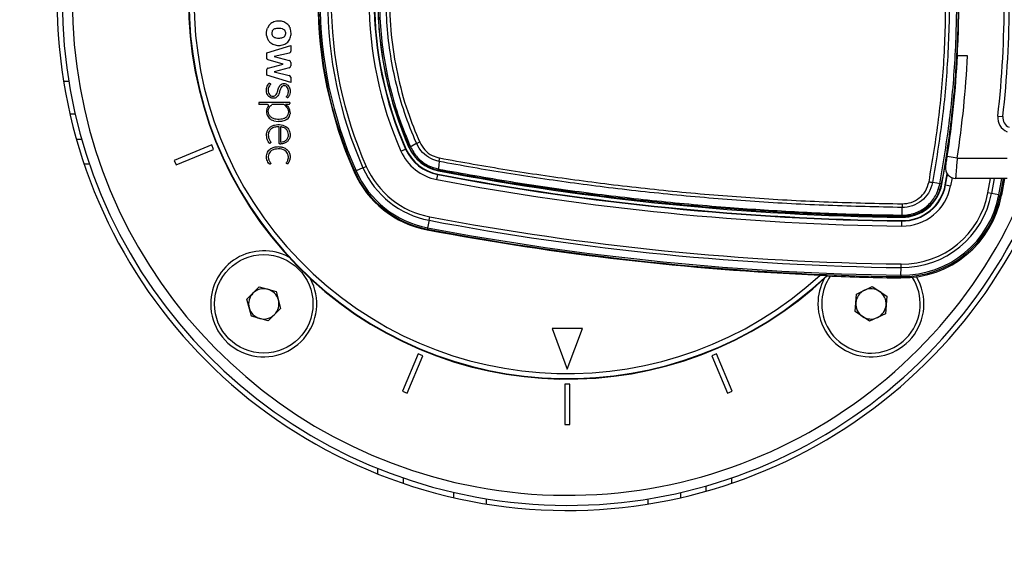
# Model space of a CAD drawing. Header units: millimetres. Extents: x 1684 to 18395, y 701 to 16538.
# Tile 34 of 61: x 2922 to 3311, y 12007 to 12223. Entities that reach past the tile are written whole.
import ezdxf

# ---------------------------------------------------------------- set-up
doc = ezdxf.new("R2010")
doc.units = ezdxf.units.MM
doc.header["$LTSCALE"] = 2
doc.layers.add('COMPONENT_GEOMETRY', color=7, linetype='Continuous')
doc.styles.add('SLDTEXTSTYLE0', font='TXT', dxfattribs={"width": 0.75})
doc.dimstyles.new('SLDDIMSTYLE1', dxfattribs={"dimtxt": 100, "dimasz": 6.604, "dimexe": 0, "dimexo": 0.0625, "dimgap": 25, "dimtad": 0, "dimtih": 1, "dimtoh": 1, "dimdec": 1, "dimrnd": 1e-09, "dimzin": 12, "dimdsep": 46, "dimtxsty": 'SLDTEXTSTYLE0', "dimsah": 1, "dimcen": 0.09, "dimadec": 0, "dimazin": 3, "dimtfac": 1, "dimtdec": 1, "dimtofl": 0, "dimtmove": 0, "dimatfit": 3, "dimfxl": 1, "dimfrac": 2, "dimtolj": 1, "dimtzin": 12, "dimarcsym": 0})

# ---------------------------------------------------------------- blocks, each defined once
blk = doc.blocks.new('_D_7')
at = {"layer": 'COMPONENT_GEOMETRY', "color": 7}
for p, q in [((10064.25, 12169.89), (10064.25, 8142.47)), ((2230.37, 11325.32), (2230.37, 8142.47)), ((5873.35, 8292.84), (5842.88, 8292.84)), ((5842.88, 8292.84), (5842.88, 8134.09)), ((6421.27, 8292.84), (6451.74, 8292.84)), ((6451.74, 8292.84), (6451.74, 8134.09)), ((2230.37, 8148.82), (5792.19, 8148.82)), ((10064.25, 8148.82), (6502.43, 8148.82)), ((5842.88, 8134.09), (5873.35, 8134.09)), ((6451.74, 8134.09), (6421.27, 8134.09))]:
    blk.add_line(p, q, dxfattribs=at)
for points in [[(2230.37, 8148.82), (2236.97, 8147.8), (2236.97, 8149.83)], [(10064.25, 8148.82), (10057.65, 8149.83), (10057.65, 8147.8)]]:
    blk.add_solid(points, dxfattribs=at)
at = {"layer": 'COMPONENT_GEOMETRY', "color": 7, "char_height": 100, "attachment_point": 1, "style": 'SLDTEXTSTYLE0'}
for s, insert in [('12\'10.21"', (5873.35, 8263)), ('3916.9', (5944.12, 8113.38))]:
    blk.add_mtext(s, dxfattribs=dict(at, insert=insert))

msp = doc.modelspace()

# ---------------------------------------------------------------- linework, layer by layer
at = {"color": 7, "linetype": 'Continuous', "lineweight": 25}
for p, q in [((3020.34, 12220.42), (3019.6, 12219.15)), ((3028.43, 12219.65), (3028.3, 12219.88)), ((3019.41, 12209.47), (3028.85, 12212.4)), ((3019.41, 12207.29), (3019.41, 12209.47)), ((3028.85, 12212.4), (3028.85, 12210.15)), ((3025.84, 12205), (3019.88, 12206.69)), ((3028.35, 12209.36), (3022.28, 12208.04)), ((3022.28, 12208.04), (3028.29, 12206.34)), ((3028.85, 12205.61), (3028.85, 12204.26)), ((3296.84, 12208.23), (3292.76, 12208.23)), ((3019.41, 12200.54), (3019.41, 12202.83)), ((3019.88, 12203.34), (3025.84, 12205)), ((3028.29, 12203.52), (3022.26, 12201.9)), ((3022.26, 12201.9), (3028.25, 12200.52)), ((3028.84, 12197.67), (3019.41, 12200.54)), ((3028.84, 12199.77), (3028.84, 12197.67)), ((3016.2, 12189.5), (3016.2, 12188.94)), ((3019.72, 12188.94), (3016.2, 12188.94)), ((3028.47, 12189.79), (3016.49, 12189.79)), ((3025.94, 12188.94), (3021.43, 12188.94)), ((3026.84, 12188.94), (3026.83, 12188.95)), ((3028.04, 12188.94), (3026.84, 12188.94)), ((3028.47, 12189.79), (3028.47, 12189.37)), ((2941.44, 12185.23), (2943.5, 12185.23)), ((3022.18, 12182.45), (3023.93, 12182.21)), ((3308.82, 12184.39), (3310.81, 12184.17)), ((3024.85, 12180.12), (3024.85, 12174.12)), ((2943.99, 12175.28), (2946.07, 12175.28)), ((2997.56, 12172.99), (2982.77, 12166.86)), ((2983.54, 12165.02), (2998.32, 12171.14)), ((2998.32, 12171.14), (2997.56, 12172.99)), ((3072.48, 12170.52), (3074.31, 12171.33)), ((3074.47, 12171.4), (3074.31, 12171.33)), ((3075.81, 12171.99), (3075.68, 12171.94)), ((3075.81, 12171.99), (3075.8, 12172.01)), ((3076.25, 12172.25), (3076.25, 12172.25)), ((3076.25, 12172.25), (3076.26, 12172.24)), ((2982.77, 12166.86), (2983.54, 12165.02)), ((3292.72, 12167.73), (3288.76, 12168.34)), ((3292.72, 12167.73), (3312.53, 12167.73)), ((3057.46, 12163.88), (3054.72, 12162.67)), ((3057.46, 12163.88), (3058.76, 12164.45)), ((3087.34, 12163.41), (3087.35, 12163.41)), ((3087.37, 12162.83), (3087.34, 12162.69)), ((3087.37, 12162.83), (3087.36, 12162.84)), ((3054.18, 12162.43), (3053.96, 12162.33)), ((3054.18, 12162.43), (3054.72, 12162.67)), ((3086.69, 12159.25), (3087.06, 12161.21)), ((3087.09, 12161.39), (3087.06, 12161.21)), ((3287.99, 12157.16), (3288.77, 12161.5)), ((3288.16, 12157.13), (3288.91, 12161.3)), ((3312.53, 12159.73), (3292.09, 12159.73)), ((3311.47, 12159.73), (3310.28, 12153.03)), ((3285.87, 12157.55), (3285.87, 12157.56)), ((3286.42, 12157.45), (3286.68, 12157.4)), ((3286.42, 12157.45), (3286.42, 12157.45)), ((3287.99, 12157.16), (3288.16, 12157.13)), ((3288.16, 12157.13), (3290.13, 12156.76)), ((3306.27, 12153.77), (3304.88, 12154.03)), ((3309.22, 12153.23), (3306.27, 12153.77)), ((3309.22, 12153.23), (3309.8, 12153.12)), ((3309.8, 12153.12), (3310.28, 12153.03)), ((3083.63, 12143.11), (3083.89, 12144.5)), ((3270.75, 12144.58), (3270.75, 12144.31)), ((3270.75, 12144.58), (3270.75, 12144.58)), ((3270.78, 12145.16), (3270.78, 12145.16)), ((3082.96, 12139.59), (3082.92, 12139.35)), ((3083.07, 12140.17), (3082.96, 12139.59)), ((3083.63, 12143.11), (3083.07, 12140.17)), ((3270.73, 12142.81), (3270.7, 12140.81)), ((3270.73, 12142.99), (3270.73, 12142.81)), ((3270.46, 12121.39), (3270.5, 12124.39)), ((3270.5, 12124.39), (3270.52, 12125.81)), ((3241.25, 12121.08), (3241.19, 12121.26)), ((3270.46, 12121.39), (3270.45, 12120.81)), ((3270.45, 12120.81), (3270.45, 12120.32)), ((3011.47, 12111.82), (3016.37, 12116.72)), ((3016.37, 12116.72), (3023.06, 12114.92)), ((3252.86, 12113.93), (3259.1, 12116.93)), ((3259.1, 12116.93), (3264.82, 12113.02)), ((3023.06, 12114.92), (3024.85, 12108.23)), ((3252.33, 12107.02), (3252.86, 12113.93)), ((3264.82, 12113.02), (3264.3, 12106.12)), ((3013.26, 12105.13), (3011.47, 12111.82)), ((3024.85, 12108.23), (3019.95, 12103.33)), ((3019.95, 12103.33), (3013.26, 12105.13)), ((3258.05, 12103.11), (3252.33, 12107.02)), ((3264.3, 12106.12), (3258.05, 12103.11)), ((3144.37, 12100.23), (3132.37, 12100.23)), ((3132.37, 12100.23), (3138.37, 12084.23)), ((3138.37, 12084.23), (3144.37, 12100.23)), ((3079.28, 12090.18), (3073.15, 12075.4)), ((3075, 12074.64), (3081.12, 12089.42)), ((3081.12, 12089.42), (3079.28, 12090.18)), ((3197.46, 12090.18), (3195.61, 12089.42)), ((3195.61, 12089.42), (3201.74, 12074.64)), ((3203.58, 12075.4), (3197.46, 12090.18)), ((3139.37, 12078.23), (3137.37, 12078.23)), ((3137.37, 12078.23), (3137.37, 12062.23)), ((3139.37, 12062.23), (3139.37, 12078.23)), ((3073.15, 12075.4), (3075, 12074.64)), ((3201.74, 12074.64), (3203.58, 12075.4)), ((3137.37, 12062.23), (3139.37, 12062.23)), ((3073.37, 12041.09), (3073.37, 12038.97)), ((3093.37, 12033.31), (3093.37, 12035.36)), ((3183.37, 12033.31), (3183.37, 12035.36)), ((3193.32, 12035.85), (3193.32, 12037.93))]:
    msp.add_line(p, q, dxfattribs=at)
at = {"color": 8, "linetype": 'Continuous', "lineweight": 25}
for p, q in [((2938.92, 12198.23), (2940.95, 12198.23)), ((2949.21, 12165.28), (2947.1, 12165.28)), ((3290.71, 12159.98), (3290.13, 12156.76)), ((3304.88, 12154.03), (3305.9, 12159.73)), ((3307.33, 12159.73), (3306.27, 12153.77)), ((3309.22, 12153.23), (3310.38, 12159.73)), ((3310.97, 12159.73), (3309.8, 12153.12)), ((3063.37, 12042.67), (3063.37, 12044.83)), ((3203.32, 12041.07), (3203.32, 12038.96)), ((3106.37, 12030.78), (3106.37, 12032.81)), ((3170.37, 12030.78), (3170.37, 12032.81))]:
    msp.add_line(p, q, dxfattribs=at)
at = {"color": 7, "linetype": 'Continuous', "lineweight": 25, "flags": 128}
for points in [[(3078.72, 12173.48), (3078.44, 12173.34), (3076.77, 12172.51), (3076.25, 12172.25)], [(3285.87, 12157.56), (3284.63, 12157.79), (3282.95, 12158.11)], [(3270.87, 12148.21), (3270.82, 12146.46), (3270.78, 12145.16)]]:
    msp.add_lwpolyline(points, dxfattribs=at)
at = {"color": 7, "linetype": 'Continuous', "lineweight": 25}
msp.add_circle((3018.16, 12110.02), 19.5, dxfattribs=at)
for centre, radius, start, end in [((3138.37, 12230.23), 202, 90, 339.5732), ((3138.37, 12230.23), 200, 20.6403, 339.3597), ((3138.37, 12230.23), 196, 21.0814, 338.9186), ((3138.37, 12230.23), 150, 46.6933, 313.3067), ((3138.37, 12230.23), 149.82, 46.6649, 313.3351), ((3138.37, 12230.23), 147.82, 47.3895, 312.6105), ((3207.49, 12230.23), 167.88, 156.1432, 203.8568), ((3207.49, 12230.23), 167.63, 156.1432, 203.8568), ((3207.49, 12230.23), 167.05, 156.1432, 203.8568), ((3207.49, 12230.23), 164.05, 156.1432, 203.8568), ((3207.49, 12230.23), 162.63, 156.1432, 203.8568), ((3207.49, 12230.23), 147.63, 156.1432, 203.8568), ((3207.49, 12230.23), 145.63, 156.1432, 203.8568), ((3207.49, 12230.23), 145.45, 156.1432, 203.8568), ((3207.49, 12230.23), 144.13, 156.1432, 203.8568), ((2897.37, 12230.23), 414, 353.6435, 6.3565), ((2897.37, 12230.23), 416, 353.6435, 6.3565), ((2893.37, 12230.23), 400, 349.5092, 358.2809), ((3028.09, 12205.61), 0.769, 0, 74.215), ((2893.37, 12228.86), 400, 351.2964, 357.0431), ((2893.37, 12228.86), 404, 351.2964, 357.0724), ((3028.09, 12204.26), 0.766, 285.0361, 0), ((3028.08, 12199.77), 0.767, 0, 77.0348), ((3016.49, 12189.5), 0.288, 90, 180), ((3019.72, 12188.57), 0.374, 324.0556, 90), ((3025.94, 12188.28), 0.662, 52.0879, 90), ((3028.04, 12189.37), 0.431, 270, 0), ((3314.79, 12183.73), 6, 173.6435, 247.9583), ((3314.79, 12183.73), 4, 173.6435, 247.9583), ((3090.32, 12178.41), 19.5, 203.8568, 259.2765), ((3090.32, 12178.41), 17.5, 203.8568, 259.2765), ((3090.32, 12178.41), 17.33, 203.8568, 259.2765), ((3090.32, 12178.41), 16, 203.8568, 259.2765), ((3077.29, 12169.77), 2.68, 112.6635, 123.7097), ((3094.13, 12142.07), 34.98, 113.9831, 116.1303), ((3090.32, 12178.41), 35.92, 203.8568, 259.2765), ((3090.32, 12178.41), 34.51, 203.8568, 259.2765), ((3088.44, 12163.15), 1.12, 166.5437, 196.4629), ((3284.01, 13201.23), 1057, 259.27645, 269.28092), ((3292.09, 12163.73), 4, 170.7221, 270), ((3090.32, 12178.41), 39.76, 203.8568, 259.2765), ((3090.32, 12178.41), 39.51, 203.8568, 259.2765), ((3090.32, 12178.41), 38.92, 203.8568, 259.2765), ((3284.01, 13201.23), 1060.5, 259.27645, 269.28092), ((3284.01, 13201.23), 1058.5, 259.27645, 269.28092), ((3284.01, 13201.23), 1058.32, 259.27645, 269.28092), ((3270.95, 12160.31), 19.5, 269.2809, 349.5092), ((3270.95, 12160.31), 17.33, 269.2809, 349.5092), ((3270.95, 12160.31), 17.5, 269.2809, 349.5092), ((3270.95, 12160.31), 16, 269.2809, 349.5092), ((3280.3, 12127.09), 30.97, 78.5925, 79.6292), ((3270.95, 12160.31), 39.51, 269.2809, 349.5092), ((3270.95, 12160.31), 40, 269.2809, 349.5092), ((3270.95, 12160.31), 38.92, 269.2809, 349.5092), ((3270.95, 12160.31), 35.92, 269.2809, 349.5092), ((3270.95, 12160.31), 34.51, 269.2809, 349.5092), ((3284.01, 13201.23), 1075.5, 259.27645, 269.28092), ((3264.86, 12145.17), 5.92, 354.3513, 359.9315), ((3284.01, 13201.23), 1080.75, 259.27645, 267.58356), ((3284.01, 13201.23), 1080.5, 259.27645, 269.28092), ((3284.01, 13201.23), 1079.92, 259.27645, 269.28092), ((3284.01, 13201.23), 1076.92, 259.27645, 269.28092), ((3018.16, 12110.02), 21, 61.6399, 180), ((3018.16, 12110.02), 21, 180, 28.3601), ((3258.58, 12110.02), 21, 180, 30.6259), ((3258.58, 12110.02), 21, 151.6399, 180), ((3258.58, 12110.02), 19.5, 175.6713, 32.5678), ((3258.58, 12110.02), 19.5, 145.6373, 175.6713), ((3284.01, 13201.23), 1081, 267.733, 269.28092), ((3018.16, 12110.02), 6, 74.9766, 134.9766), ((3258.58, 12110.02), 6, 55.6713, 115.6713), ((3018.16, 12110.02), 6, 134.9766, 194.9766), ((3018.16, 12110.02), 6, 14.9766, 74.9766), ((3258.58, 12110.02), 6, 115.6713, 175.6713), ((3258.58, 12110.02), 6, 355.6713, 55.6713), ((3018.16, 12110.02), 6, 194.9766, 254.9766), ((3018.16, 12110.02), 6, 314.9766, 14.9766), ((3258.58, 12110.02), 6, 175.6713, 235.6713), ((3258.58, 12110.02), 6, 295.6713, 355.6713), ((3018.16, 12110.02), 6, 254.9766, 314.9766), ((3258.58, 12110.02), 6, 235.6713, 295.6713)]:
    msp.add_arc(centre, radius, start, end, dxfattribs=at)
for points, knots in [([(3281.57, 12158.37), (3282.95, 12166.61), (3285.7, 12183.1), (3287.87, 12208.71), (3288.48, 12235.06), (3287.2, 12262.02), (3284.67, 12284.39), (3282.35, 12297.67), (3281.57, 12302.09)], [0, 0, 0, 0, 0.173418, 0.346836, 0.533213, 0.720031, 0.906849, 1, 1, 1, 1]), ([(3282.95, 12302.35), (3283.72, 12297.91), (3286.05, 12284.6), (3288.59, 12262.16), (3289.87, 12235.09), (3289.26, 12208.65), (3287.09, 12182.94), (3284.33, 12166.4), (3282.95, 12158.11)], [0, 0, 0, 0, 0.09315, 0.279528, 0.466787, 0.653164, 0.82623, 1, 1, 1, 1]), ([(3285.87, 12157.56), (3287.28, 12166.01), (3290.08, 12182.93), (3292.25, 12209.01), (3292.83, 12235.64), (3291.51, 12262.69), (3288.98, 12285.14), (3286.65, 12298.47), (3285.87, 12302.91)], [0, 0, 0, 0, 0.175926, 0.351853, 0.536803, 0.722183, 0.907563, 1, 1, 1, 1]), ([(3286.42, 12303.01), (3287.2, 12298.57), (3288.76, 12289.69), (3290.52, 12276.26), (3291.86, 12262.77), (3292.73, 12249.22), (3293.15, 12235.65), (3293.1, 12222.08), (3292.6, 12208.78), (3291.68, 12195.73), (3290.36, 12182.94), (3288.65, 12170.16), (3287.17, 12161.69), (3286.42, 12157.45)], [0, 0, 0, 0, 0.092425, 0.18485, 0.277382, 0.370234, 0.463195, 0.55562, 0.648151, 0.735885, 0.82371, 0.911809, 1, 1, 1, 1]), ([(3075.8, 12172.01), (3073.81, 12176.94), (3069.81, 12186.84), (3065.94, 12202.4), (3063.8, 12217.37), (3063.3, 12231.21), (3064, 12244.87), (3066.16, 12259.11), (3069.99, 12274.12), (3073.87, 12283.68), (3075.8, 12288.46)], [0, 0, 0, 0, 0.133261, 0.266939, 0.400198, 0.51123, 0.613098, 0.741938, 0.871158, 1, 1, 1, 1]), ([(3076.25, 12288.21), (3074.8, 12284.71), (3071.88, 12277.7), (3068.56, 12266.69), (3066.04, 12255.35), (3064.44, 12243.59), (3063.8, 12231.21), (3064.26, 12218.82), (3065.78, 12206.63), (3068.23, 12195.01), (3071.61, 12183.46), (3074.7, 12176), (3076.25, 12172.25)], [0, 0, 0, 0, 0.095155, 0.190919, 0.288596, 0.386935, 0.488768, 0.599761, 0.69807, 0.797055, 0.898162, 1, 1, 1, 1]), ([(3078.72, 12173.48), (3078.72, 12173.48), (3076.93, 12177.52), (3073.94, 12185.23), (3070.56, 12196.9), (3068.25, 12208.36), (3066.89, 12220.11), (3066.54, 12231.91), (3067.17, 12243.61), (3068.77, 12255.19), (3071.37, 12266.73), (3074.73, 12277.38), (3077.42, 12284.05), (3078.72, 12286.98), (3078.72, 12286.98)], [0, 0, 0, 0, 0.000001, 0.113422, 0.212167, 0.311597, 0.413192, 0.515536, 0.614282, 0.713717, 0.815318, 0.917666, 0.999999, 1, 1, 1, 1]), ([(3079.91, 12286.42), (3078.68, 12283.5), (3075.45, 12275.81), (3071.61, 12262.81), (3068.79, 12247.54), (3067.7, 12232.03), (3068.38, 12216.51), (3070.81, 12201.17), (3074.61, 12186.9), (3078.25, 12178.08), (3079.91, 12174.04)], [0, 0, 0, 0, 0.082355, 0.216249, 0.35057, 0.484461, 0.618347, 0.752663, 0.886551, 1, 1, 1, 1]), ([(3293.21, 12226.23), (3293.2, 12225.33), (3293.18, 12223.53), (3293.16, 12221.14), (3293.15, 12219.33), (3293.16, 12218.37), (3293.18, 12218.27), (3293.19, 12218.23)], [0, 0, 0, 0, 0.2146733, 0.4293785, 0.644071, 0.8587126, 1, 1, 1, 1]), ([(3027.69, 12220.68), (3027.18, 12221.07), (3026.13, 12221.85), (3024.14, 12222.12), (3022.19, 12221.82), (3021.03, 12221.14), (3020.58, 12220.69), (3020.58, 12220.68)], [0, 0, 0, 0, 0.244687, 0.498213, 0.752677, 0.998238, 1, 1, 1, 1]), ([(3019.36, 12216.04), (3019.29, 12216.64), (3019.16, 12217.7), (3019.47, 12218.71), (3019.6, 12219.15)], [0, 0, 0, 0, 0.563645, 1, 1, 1, 1]), ([(3019.36, 12216.04), (3019.49, 12215.61), (3019.74, 12214.75), (3020.64, 12213.49), (3022.18, 12212.58), (3024.14, 12212.27), (3026.09, 12212.58), (3027.81, 12213.6), (3028.8, 12215.28), (3029.12, 12217.24), (3028.81, 12218.51), (3028.65, 12219.15)], [0, 0, 0, 0, 0.083124, 0.164855, 0.282005, 0.403609, 0.525316, 0.642843, 0.759976, 0.877271, 1, 1, 1, 1]), ([(3020.34, 12220.42), (3020.38, 12220.47), (3020.46, 12220.56), (3020.54, 12220.65), (3020.58, 12220.68)], [0, 0, 0, 0, 0.559588, 1, 1, 1, 1]), ([(3026.51, 12218.38), (3026.2, 12218.61), (3025.56, 12219.09), (3024.21, 12219.14), (3023.08, 12219.09), (3022.19, 12218.78), (3021.69, 12218.39), (3021.4, 12217.81), (3021.37, 12217.4), (3021.35, 12217.18)], [0, 0, 0, 0, 0.177978, 0.367099, 0.611568, 0.706367, 0.804228, 0.900756, 1, 1, 1, 1]), ([(3021.35, 12217.18), (3021.37, 12216.94), (3021.41, 12216.45), (3021.79, 12215.9), (3022.25, 12215.61), (3022.68, 12215.45), (3023.58, 12215.27), (3024.6, 12215.21), (3025.65, 12215.44), (3026.3, 12215.75), (3026.77, 12216.32), (3026.94, 12217.03), (3026.9, 12217.77), (3026.64, 12218.18), (3026.51, 12218.38)], [0, 0, 0, 0, 0.081417, 0.162242, 0.213218, 0.264533, 0.315638, 0.520136, 0.601386, 0.678843, 0.757651, 0.838975, 0.920888, 1, 1, 1, 1]), ([(3027.69, 12220.68), (3027.82, 12220.54), (3028.04, 12220.29), (3028.22, 12220.01), (3028.3, 12219.88)], [0, 0, 0, 0, 0.558378, 1, 1, 1, 1]), ([(3028.43, 12219.65), (3028.48, 12219.56), (3028.56, 12219.4), (3028.62, 12219.23), (3028.65, 12219.15)], [0, 0, 0, 0, 0.555953, 1, 1, 1, 1]), ([(3028.85, 12210.15), (3028.84, 12210.04), (3028.82, 12209.85), (3028.69, 12209.6), (3028.54, 12209.46), (3028.43, 12209.39), (3028.38, 12209.37), (3028.35, 12209.36)], [0, 0, 0, 0, 0.317778, 0.593537, 0.841538, 0.928541, 1, 1, 1, 1]), ([(3019.88, 12206.69), (3019.8, 12206.72), (3019.65, 12206.77), (3019.5, 12206.92), (3019.42, 12207.1), (3019.41, 12207.23), (3019.41, 12207.29)], [0, 0, 0, 0, 0.3020096, 0.5644072, 0.77093, 1, 1, 1, 1]), ([(3019.88, 12203.34), (3019.81, 12203.32), (3019.67, 12203.27), (3019.52, 12203.16), (3019.42, 12203), (3019.41, 12202.89), (3019.41, 12202.83)], [0, 0, 0, 0, 0.300096, 0.558347, 0.763087, 1, 1, 1, 1]), ([(3020.95, 12191.62), (3020.67, 12191.78), (3020.11, 12192.09), (3019.56, 12192.91), (3019.28, 12193.83), (3019.22, 12194.8), (3019.37, 12195.76), (3019.66, 12196.49), (3019.95, 12196.96), (3020.14, 12197.21), (3020.26, 12197.37), (3020.32, 12197.44), (3020.35, 12197.47), (3020.36, 12197.47), (3020.37, 12197.47), (3020.4, 12197.47), (3020.46, 12197.42), (3020.6, 12197.32), (3020.78, 12197.22), (3020.82, 12197.06), (3020.82, 12196.97), (3020.78, 12196.87), (3020.72, 12196.79), (3020.67, 12196.72), (3020.65, 12196.7), (3020.64, 12196.68), (3020.63, 12196.68), (3020.63, 12196.68), (3020.63, 12196.68), (3020.63, 12196.68), (3020.63, 12196.67), (3020.63, 12196.67), (3020.31, 12196.26), (3019.85, 12195.27), (3019.86, 12193.89), (3020.34, 12192.94), (3020.95, 12192.41), (3021.72, 12192.17), (3022.56, 12192.29), (3023.16, 12192.92), (3023.57, 12193.85), (3023.89, 12195.09), (3024.34, 12196.32), (3025.13, 12197.06), (3025.85, 12197.29), (3026.55, 12197.26), (3027.21, 12197.04), (3027.8, 12196.6), (3028.26, 12195.96), (3028.53, 12195.2), (3028.62, 12194.43), (3028.59, 12193.58), (3028.4, 12192.76), (3028.05, 12192.14), (3027.83, 12191.8), (3027.71, 12191.67), (3027.67, 12191.64), (3027.64, 12191.64), (3027.62, 12191.64), (3027.51, 12191.68), (3027.42, 12191.75), (3027.34, 12191.82)], [0, 0, 0, 0, 0.034237, 0.067326, 0.101201, 0.135926, 0.170526, 0.203716, 0.21833, 0.229815, 0.236233, 0.23957, 0.240138, 0.240568, 0.240829, 0.241113, 0.243357, 0.249536, 0.259728, 0.263039, 0.266066, 0.269116, 0.274461, 0.276819, 0.277835, 0.278275, 0.278467, 0.278551, 0.278588, 0.278605, 0.278612, 0.278615, 0.278617, 0.334486, 0.39081, 0.418706, 0.445826, 0.474063, 0.502812, 0.531047, 0.561227, 0.610831, 0.66879, 0.69663, 0.722905, 0.746359, 0.770056, 0.795933, 0.824066, 0.852264, 0.8808, 0.906249, 0.942468, 0.968494, 0.982247, 0.984915, 0.986938, 0.987863, 0.988461, 0.989162, 1, 1, 1, 1]), ([(3027.34, 12191.82), (3027.32, 12191.83), (3027.29, 12191.85), (3027.25, 12191.9), (3027.22, 12191.96), (3027.22, 12192.04), (3027.28, 12192.31), (3027.61, 12192.65), (3027.8, 12193.17), (3027.94, 12193.72), (3027.98, 12194.4), (3027.85, 12195.24), (3027.46, 12195.89), (3027.01, 12196.24), (3026.63, 12196.4), (3026.23, 12196.46), (3025.75, 12196.4), (3025.26, 12196.05), (3024.77, 12195.27), (3024.45, 12194.12), (3024.07, 12192.67), (3023.35, 12191.98), (3022.98, 12191.63)], [0, 0, 0, 0, 0.005664, 0.010602, 0.01522, 0.022266, 0.030024, 0.08691, 0.133975, 0.169674, 0.231565, 0.306758, 0.381453, 0.416521, 0.45116, 0.48518, 0.518824, 0.571643, 0.630343, 0.750483, 0.875235, 1, 1, 1, 1]), ([(3022.98, 12191.63), (3022.83, 12191.56), (3022.49, 12191.42), (3021.78, 12191.39), (3021.27, 12191.53), (3020.95, 12191.62)], [0, 0, 0, 0, 0.245085, 0.528776, 1, 1, 1, 1]), ([(3020.03, 12188.35), (3019.89, 12188.16), (3019.66, 12187.84), (3019.4, 12187.25), (3019.26, 12186.53), (3019.25, 12185.65), (3019.58, 12184.42), (3020.22, 12183.7), (3020.65, 12183.23)], [0, 0, 0, 0, 0.12087, 0.206579, 0.341115, 0.503027, 0.66769, 1, 1, 1, 1]), ([(3026.35, 12188.8), (3026.87, 12188.3), (3027.66, 12187.54), (3027.98, 12186.09), (3027.82, 12184.96), (3027.21, 12183.9), (3025.73, 12183.13), (3024.14, 12183.04), (3022.53, 12183.18), (3021.36, 12183.62), (3020.39, 12184.53), (3019.97, 12185.69), (3019.94, 12186.85), (3020.3, 12187.85), (3020.86, 12188.53), (3021.26, 12188.82), (3021.43, 12188.94)], [0, 0, 0, 0, 0.1198788, 0.1802743, 0.2418408, 0.3101642, 0.3779105, 0.5149363, 0.5738111, 0.6498268, 0.7225012, 0.7909543, 0.8531693, 0.9158028, 0.9658472, 1, 1, 1, 1]), ([(3026.83, 12188.95), (3027.13, 12188.71), (3027.65, 12188.29), (3028.01, 12187.72), (3028.16, 12187.48)], [0, 0, 0, 0, 0.562723, 1, 1, 1, 1]), ([(3028.63, 12185.66), (3028.57, 12186.15), (3028.51, 12186.79), (3028.23, 12187.35), (3028.16, 12187.48)], [0, 0, 0, 0, 0.777605, 1, 1, 1, 1]), ([(3022.18, 12182.45), (3021.88, 12182.55), (3021.33, 12182.74), (3020.86, 12183.08), (3020.65, 12183.23)], [0, 0, 0, 0, 0.557714, 1, 1, 1, 1]), ([(3027.46, 12183.14), (3026.86, 12182.81), (3025.75, 12182.22), (3024.5, 12182.21), (3023.93, 12182.21)], [0, 0, 0, 0, 0.545096, 1, 1, 1, 1]), ([(3027.46, 12183.14), (3027.68, 12183.36), (3028.12, 12183.82), (3028.47, 12184.58), (3028.56, 12185.07), (3028.6, 12185.26)], [0, 0, 0, 0, 0.382511, 0.771946, 1, 1, 1, 1]), ([(3028.63, 12185.66), (3028.62, 12185.58), (3028.62, 12185.45), (3028.6, 12185.31), (3028.6, 12185.26)], [0, 0, 0, 0, 0.559963, 1, 1, 1, 1]), ([(3024.29, 12180.16), (3023.79, 12180.14), (3022.78, 12180.1), (3021.49, 12179.66), (3020.63, 12178.93), (3020.22, 12178.22), (3019.97, 12177.36), (3019.94, 12176.45), (3020.13, 12175.56), (3020.38, 12174.91), (3020.67, 12174.48), (3020.89, 12174.17), (3020.94, 12173.98), (3020.93, 12173.85), (3020.87, 12173.78), (3020.77, 12173.69), (3020.68, 12173.64), (3020.61, 12173.56), (3020.59, 12173.54), (3020.57, 12173.54), (3020.56, 12173.54), (3020.54, 12173.56), (3020.5, 12173.59), (3020.45, 12173.64), (3020.41, 12173.68), (3020.38, 12173.71), (3020.37, 12173.72), (3020.37, 12173.73), (3020.37, 12173.73), (3020.37, 12173.73), (3020.36, 12173.73), (3020.36, 12173.73), (3020.36, 12173.73), (3020.21, 12173.89), (3019.95, 12174.26), (3019.57, 12175.07), (3019.26, 12176.16), (3019.31, 12177.06), (3019.33, 12177.51)], [0, 0, 0, 0, 0.107446, 0.213496, 0.283483, 0.342609, 0.382602, 0.473263, 0.533741, 0.575399, 0.619123, 0.644872, 0.653566, 0.661548, 0.670123, 0.673526, 0.689114, 0.692959, 0.694192, 0.695245, 0.696306, 0.697703, 0.700494, 0.706501, 0.712256, 0.714218, 0.714906, 0.71517, 0.715278, 0.715324, 0.715344, 0.715352, 0.715356, 0.715359, 0.762826, 0.810375, 0.905229, 1, 1, 1, 1]), ([(3019.33, 12177.51), (3019.42, 12177.92), (3019.59, 12178.71), (3020.32, 12179.71), (3021.29, 12180.45), (3022.88, 12181.03), (3025.06, 12181.15), (3027.39, 12180.22), (3028.56, 12178.32), (3028.71, 12176.58), (3028.33, 12175.36), (3027.87, 12174.67), (3027.29, 12174.08), (3026.53, 12173.65), (3025.66, 12173.41), (3025.09, 12173.34), (3024.67, 12173.31), (3024.46, 12173.34), (3024.35, 12173.43), (3024.3, 12173.52), (3024.28, 12173.73), (3024.26, 12174.19), (3024.3, 12174.84), (3024.29, 12175.72), (3024.29, 12176.7), (3024.29, 12177.82), (3024.29, 12178.94), (3024.29, 12179.72), (3024.29, 12180.13), (3024.29, 12180.16)], [0, 0, 0, 0, 0.0469566, 0.0918043, 0.1369404, 0.1838463, 0.2827943, 0.3805594, 0.4523159, 0.5248363, 0.5728859, 0.5956678, 0.6181845, 0.6663229, 0.6931274, 0.7205616, 0.7313742, 0.7409113, 0.744113, 0.7474171, 0.7516577, 0.7676558, 0.800048, 0.8259785, 0.868467, 0.9109554, 0.9534439, 0.9959324, 1, 1, 1, 1]), ([(3024.85, 12174.12), (3025.25, 12174.15), (3026.05, 12174.2), (3027.15, 12174.78), (3027.86, 12175.82), (3028.03, 12177.05), (3027.8, 12178.23), (3027.13, 12179.25), (3026.07, 12179.9), (3025.26, 12180.05), (3024.85, 12180.12)], [0, 0, 0, 0, 0.124213, 0.247775, 0.374538, 0.501893, 0.623019, 0.743733, 0.871569, 1, 1, 1, 1]), ([(3024.85, 12174.12), (3025.25, 12174.15), (3026.05, 12174.2), (3027.15, 12174.78), (3027.86, 12175.82), (3028.03, 12177.05), (3027.8, 12178.23), (3027.13, 12179.25), (3026.07, 12179.9), (3025.26, 12180.05), (3024.85, 12180.12)], [0, 0, 0, 0, 0.124213, 0.247775, 0.374538, 0.501893, 0.623019, 0.743733, 0.871569, 1, 1, 1, 1]), ([(3020.62, 12165.31), (3020.61, 12165.3), (3020.59, 12165.29), (3020.56, 12165.29), (3020.54, 12165.29), (3020.52, 12165.3), (3020.5, 12165.32), (3020.43, 12165.39), (3020.32, 12165.49), (3020.21, 12165.61), (3020.14, 12165.69), (3020.11, 12165.73), (3020.1, 12165.74), (3020.09, 12165.75), (3020.09, 12165.76), (3020.09, 12165.76), (3020.09, 12165.76), (3020.09, 12165.76), (3019.89, 12166.02), (3019.56, 12166.62), (3019.29, 12167.61), (3019.25, 12168.63), (3019.49, 12169.94), (3020.47, 12171.36), (3022.12, 12172.1), (3023.66, 12172.32), (3025, 12172.23), (3026.36, 12171.86), (3027.61, 12171.03), (3028.43, 12169.73), (3028.64, 12168.48), (3028.58, 12167.3), (3028.31, 12166.44), (3027.92, 12165.84), (3027.76, 12165.55), (3027.61, 12165.45), (3027.56, 12165.42), (3027.55, 12165.41), (3027.54, 12165.41), (3027.53, 12165.41), (3027.52, 12165.42), (3027.51, 12165.43), (3027.42, 12165.5), (3027.33, 12165.57), (3027.25, 12165.62)], [0, 0, 0, 0, 0.001925, 0.003204, 0.004193, 0.005094, 0.006322, 0.009266, 0.018658, 0.028273, 0.032505, 0.034367, 0.035186, 0.035547, 0.035705, 0.035775, 0.035806, 0.035819, 0.03583, 0.084128, 0.133517, 0.183, 0.231293, 0.325447, 0.419885, 0.485304, 0.550426, 0.612609, 0.688659, 0.762974, 0.828203, 0.870155, 0.93421, 0.955086, 0.973814, 0.980779, 0.981613, 0.982216, 0.982672, 0.983038, 0.983476, 0.984049, 0.986176, 1, 1, 1, 1]), ([(3027.25, 12165.62), (3027.23, 12165.64), (3027.19, 12165.69), (3027.16, 12165.77), (3027.16, 12165.86), (3027.19, 12165.96), (3027.36, 12166.2), (3027.58, 12166.54), (3027.81, 12167.12), (3027.96, 12167.83), (3027.93, 12168.58), (3027.75, 12169.34), (3027.38, 12170.03), (3026.73, 12170.64), (3025.41, 12171.34), (3023.66, 12171.49), (3021.85, 12171.1), (3020.75, 12170.4), (3020.14, 12169.41), (3019.93, 12168.49), (3019.96, 12167.71), (3020.08, 12167.26), (3020.18, 12166.96), (3020.32, 12166.64), (3020.54, 12166.21), (3020.87, 12165.94), (3020.95, 12165.72), (3020.96, 12165.65), (3020.93, 12165.58), (3020.86, 12165.48), (3020.77, 12165.38), (3020.67, 12165.33), (3020.62, 12165.31)], [0, 0, 0, 0, 0.005727, 0.010393, 0.014635, 0.021189, 0.028431, 0.06432, 0.090812, 0.135438, 0.187371, 0.21842, 0.269206, 0.318569, 0.368688, 0.525398, 0.605832, 0.684211, 0.741875, 0.79985, 0.843757, 0.87417, 0.88074, 0.89832, 0.932281, 0.964359, 0.968345, 0.972157, 0.97626, 0.981047, 0.991376, 1, 1, 1, 1]), ([(3076.25, 12172.25), (3076.13, 12172.19), (3075.9, 12172.08), (3075.81, 12172.02), (3075.8, 12172.01), (3075.8, 12172.01)], [0, 0, 0, 0, 0.499344, 0.896947, 1, 1, 1, 1]), ([(3087.36, 12162.84), (3087.35, 12162.84), (3085.83, 12163.13), (3082.66, 12164.24), (3078.45, 12167.32), (3076.69, 12170.44), (3075.81, 12171.99)], [0, 0, 0, 0, 0.001845, 0.3039491, 0.6519794, 1, 1, 1, 1]), ([(3076.26, 12172.24), (3077.11, 12170.74), (3078.8, 12167.76), (3082.84, 12164.7), (3085.91, 12163.82), (3087.34, 12163.41)], [0, 0, 0, 0, 0.348471, 0.697151, 1, 1, 1, 1]), ([(3087.62, 12166.41), (3087.62, 12166.41), (3086.47, 12166.63), (3084.05, 12167.47), (3080.85, 12169.86), (3079.29, 12172.21), (3078.72, 12173.48), (3078.72, 12173.48)], [0, 0, 0, 0, 0.000006, 0.297986, 0.644686, 0.99999, 1, 1, 1, 1]), ([(3079.91, 12174.04), (3080.53, 12172.96), (3081.76, 12170.82), (3084.66, 12168.68), (3086.82, 12168.08), (3087.82, 12167.8)], [0, 0, 0, 0, 0.35548, 0.702201, 1, 1, 1, 1]), ([(3087.62, 12166.41), (3087.63, 12166.51), (3087.65, 12166.7), (3087.7, 12167.04), (3087.75, 12167.41), (3087.8, 12167.67), (3087.82, 12167.8)], [0, 0, 0, 0, 0.25, 0.5, 0.75, 1, 1, 1, 1]), ([(3087.82, 12167.8), (3092.26, 12166.98), (3105.59, 12164.54), (3127.91, 12160.97), (3155.43, 12157.25), (3183.67, 12154.18), (3212.65, 12151.84), (3241.74, 12150.24), (3261.17, 12149.83), (3270.9, 12149.63)], [0, 0, 0, 0, 0.073721, 0.221177, 0.368762, 0.526168, 0.683732, 0.841785, 1, 1, 1, 1]), ([(3288.14, 12164.38), (3288.14, 12164.39), (3288.15, 12164.44), (3288.22, 12164.89), (3288.37, 12165.79), (3288.56, 12166.99), (3288.7, 12167.89), (3288.76, 12168.34)], [0, 0, 0, 0, 0.133305, 0.348506, 0.565602, 0.783043, 1, 1, 1, 1]), ([(3292.72, 12167.73), (3292.65, 12166.82), (3292.51, 12165), (3292.32, 12162.59), (3292.17, 12160.78), (3292.1, 12159.86), (3292.09, 12159.77), (3292.09, 12159.73)], [0, 0, 0, 0, 0.217102, 0.434577, 0.651626, 0.866747, 1, 1, 1, 1]), ([(3087.36, 12162.84), (3087.34, 12162.87), (3087.32, 12162.91), (3087.32, 12163.04), (3087.32, 12163.16), (3087.33, 12163.3), (3087.34, 12163.41)], [0, 0, 0, 0, 0.4990148, 0.5564186, 0.6591898, 1, 1, 1, 1]), ([(3087.62, 12166.41), (3087.56, 12165.82), (3087.47, 12164.82), (3087.38, 12163.83), (3087.34, 12163.41)], [0, 0, 0, 0, 0.586948, 1, 1, 1, 1]), ([(3087.35, 12163.41), (3096.9, 12161.7), (3116.02, 12158.26), (3144.86, 12154.11), (3173.78, 12150.68), (3202.14, 12148.12), (3229.95, 12146.35), (3252.63, 12145.46), (3266.25, 12145.23), (3270.78, 12145.16)], [0, 0, 0, 0, 0.158135, 0.31643, 0.473928, 0.631586, 0.778901, 0.926348, 1, 1, 1, 1]), ([(3270.75, 12144.58), (3266.22, 12144.66), (3252.61, 12144.88), (3229.94, 12145.78), (3202.14, 12147.55), (3173.78, 12150.11), (3144.87, 12153.53), (3116.03, 12157.69), (3096.92, 12161.12), (3087.37, 12162.83)], [0, 0, 0, 0, 0.073651, 0.22103, 0.36841, 0.525988, 0.683566, 0.841783, 1, 1, 1, 1]), ([(3270.87, 12148.21), (3261.14, 12148.41), (3241.69, 12148.81), (3212.57, 12150.42), (3183.56, 12152.77), (3155.29, 12155.84), (3127.75, 12159.57), (3105.4, 12163.15), (3092.06, 12165.59), (3087.62, 12166.41)], [0, 0, 0, 0, 0.158134, 0.316268, 0.473754, 0.631239, 0.778759, 0.92628, 1, 1, 1, 1]), ([(3286.42, 12157.45), (3285.93, 12155.74), (3284.94, 12152.33), (3281.42, 12148.19), (3276.84, 12145.4), (3273.05, 12144.59), (3271.02, 12144.58), (3270.75, 12144.58)], [0, 0, 0, 0, 0.240831, 0.481663, 0.722539, 0.963449, 1, 1, 1, 1]), ([(3270.78, 12145.16), (3271.04, 12145.16), (3272.99, 12145.17), (3276.65, 12145.95), (3281.05, 12148.63), (3284.45, 12152.62), (3285.4, 12155.91), (3285.87, 12157.55)], [0, 0, 0, 0, 0.036346, 0.277392, 0.51835, 0.759206, 1, 1, 1, 1]), ([(3282.95, 12158.11), (3282.95, 12158.11), (3282.67, 12156.63), (3281.6, 12153.88), (3278.73, 12150.68), (3275.06, 12148.65), (3272.27, 12148.19), (3270.87, 12148.21), (3270.87, 12148.21)], [0, 0, 0, 0, 0.000007, 0.267824, 0.509156, 0.75089, 0.999995, 1, 1, 1, 1]), ([(3270.9, 12149.63), (3272.15, 12149.74), (3274.6, 12149.96), (3277.83, 12151.82), (3280.44, 12154.62), (3281.18, 12157.08), (3281.57, 12158.37)], [0, 0, 0, 0, 0.24911, 0.490866, 0.732205, 1, 1, 1, 1]), ([(3238.45, 12121.44), (3238.87, 12121.42), (3239.59, 12121.38), (3240.43, 12121.33), (3240.92, 12121.3), (3241.15, 12121.27), (3241.18, 12121.26), (3241.19, 12121.26)], [0, 0, 0, 0, 0.345765, 0.58088, 0.758752, 0.902501, 1, 1, 1, 1])]:
    msp.add_open_spline(points, degree=3, knots=knots, dxfattribs=at)
for points in [[(3281.57, 12158.37), (3281.7, 12158.34), (3281.96, 12158.3), (3282.32, 12158.23), (3282.66, 12158.16), (3282.85, 12158.13), (3282.95, 12158.11)], [(3286.42, 12157.45), (3286.41, 12157.45), (3286.4, 12157.46), (3286.28, 12157.48), (3286.11, 12157.51), (3285.95, 12157.54), (3285.87, 12157.56)], [(3270.9, 12149.63), (3270.9, 12149.5), (3270.89, 12149.24), (3270.89, 12148.86), (3270.88, 12148.5), (3270.87, 12148.31), (3270.87, 12148.21)], [(3270.75, 12144.58), (3270.76, 12144.59), (3270.76, 12144.61), (3270.77, 12144.73), (3270.77, 12144.91), (3270.78, 12145.07), (3270.78, 12145.16)]]:
    msp.add_open_spline(points, degree=3, dxfattribs=at)

# ---------------------------------------------------------------- dimensions: what is measured, and where the dimension line sits
at = {"layer": 'COMPONENT_GEOMETRY', "color": 7}
dim = msp.add_linear_dim(base=(10064.25, 8148.82), p1=(2230.37, 11327.86), p2=(10064.25, 12172.43), dimstyle='SLDDIMSTYLE1', dxfattribs=at)
dim.commit()
dim.dimension.update_dxf_attribs({"geometry": '_D_7', "text_midpoint": (6147.31, 8148.82), "dimtype": 160})

doc.saveas('drawing.dxf')
